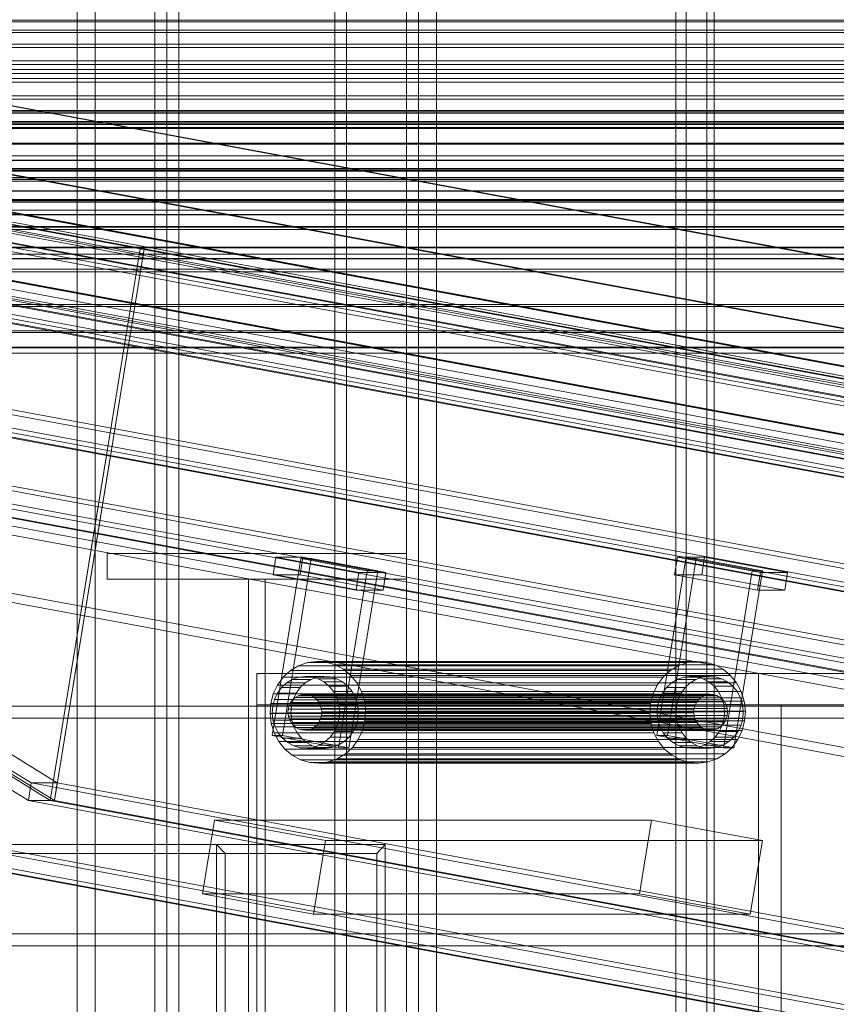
# Model space of a CAD drawing. Header units: millimetres. Extents: x -4395 to 65662, y -65530 to 6847.
# Tile 147 of 256: x -829 to -557, y -35750 to -35422. Entities that reach past the tile are written whole.
import ezdxf

# ---------------------------------------------------------------- set-up
doc = ezdxf.new("R2010")
doc.units = ezdxf.units.MM
for name, color, linetype, lineweight in [('COTAS_O', 1, 'Continuous', 0), ('frontal_C03', 7, 'Continuous', 0), ('frontal_C06', 7, 'Continuous', 0), ('frontal_C07', 7, 'Continuous', 0), ('frontal_mezcladora', 7, 'Continuous', 0)]:
    doc.layers.add(name, color=color, linetype=linetype, lineweight=lineweight)
doc.dimstyles.new('R19_100', dxfattribs={"dimtxt": 250, "dimasz": 150, "dimexe": 150, "dimexo": 80, "dimgap": 100, "dimtad": 1, "dimtih": 1, "dimtoh": 1, "dimdsep": 46, "dimcen": 0.09, "dimadec": 0, "dimazin": 0, "dimtfac": 1, "dimtdec": 4, "dimtofl": 0, "dimtmove": 0, "dimatfit": 3, "dimfxl": 1, "dimtolj": 1, "dimtzin": 0, "dimarcsym": 0})

# ---------------------------------------------------------------- blocks, each defined once
blk = doc.blocks.new('DIM_R33_45')
at = {"layer": 'COTAS_O'}
for p, q in [((-1850, -34800), (-1850, -35500)), ((-150, -34800), (-150, -35500)), ((-1850, -35500), (-1700, -35455)), ((-150, -35500), (-300, -35455)), ((-150, -35500), (-1850, -35500)), ((-1850, -35500), (-1700, -35545)), ((-150, -35500), (-300, -35545))]:
    blk.add_line(p, q, dxfattribs=at)
blk.add_text('1700 O', height=250, rotation=180, dxfattribs=at).set_placement((-1000, -35600))
blk = doc.blocks.new('DIM_R33_48')
at = {"layer": 'COTAS_O'}
for p, q in [((-1480, -33670), (-780, -33670)), ((-780, -33670), (-825, -33820)), ((-780, -36000), (-780, -33670)), ((-780, -33670), (-735, -33820)), ((-780, -36000), (-825, -35850)), ((-780, -36000), (-735, -35850)), ((-1480, -36000), (-780, -36000))]:
    blk.add_line(p, q, dxfattribs=at)
blk.add_text('2330 O', height=250, rotation=90, dxfattribs=at).set_placement((-880, -34835))
blk = doc.blocks.new('DIM_R33_49')
at = {"layer": 'COTAS_O'}
for p, q in [((-1480, -35300), (-1330, -35255)), ((490, -35300), (340, -35255)), ((-1480, -36000), (-1480, -35300)), ((-1480, -35300), (490, -35300)), ((-1480, -35300), (-1330, -35345)), ((490, -35300), (340, -35345)), ((490, -36000), (490, -35300))]:
    blk.add_line(p, q, dxfattribs=at)
blk.add_text('1970 O', height=250, dxfattribs=at).set_placement((-495, -35200))
blk = doc.blocks.new('DIM_R33_50')
at = {"layer": 'COTAS_O'}
for p, q in [((-1400, -33000), (-700, -33000)), ((-700, -33000), (-745, -33150)), ((-700, -36000), (-700, -33000)), ((-700, -33000), (-655, -33150)), ((-700, -36000), (-745, -35850)), ((-700, -36000), (-655, -35850)), ((-1400, -36000), (-700, -36000))]:
    blk.add_line(p, q, dxfattribs=at)
blk.add_text('3000 O', height=250, rotation=90, dxfattribs=at).set_placement((-800, -34500))
blk = doc.blocks.new('DIM_R33_51')
at = {"layer": 'COTAS_O'}
for p, q in [((-1400, -35300), (-1250, -35255)), ((1400, -35300), (1250, -35255)), ((-1400, -36000), (-1400, -35300)), ((-1400, -35300), (1400, -35300)), ((-1400, -35300), (-1250, -35345)), ((1400, -35300), (1250, -35345)), ((1400, -36000), (1400, -35300))]:
    blk.add_line(p, q, dxfattribs=at)
blk.add_text('2800 O', height=250, dxfattribs=at).set_placement((0, -35200))

msp = doc.modelspace()

# ---------------------------------------------------------------- linework, layer by layer
at = {"layer": 'frontal_C03'}
for p, q in [((1515, -35421.8), (-1475, -35421.8)), ((1515, -35422.36), (-1475, -35422.36)), ((1515, -35425.136), (-1475, -35425.136)), ((1515, -35426.008), (-1475, -35426.008)), ((1515, -35429.829), (-1475, -35429.829)), ((1515, -35430.928), (-1475, -35430.928)), ((-1475, -35435.42), (1515, -35435.42)), ((1515, -35436.638), (-1475, -35436.638)), ((1270, -35438.36), (-1230, -35438.36)), ((1515, -35441.362), (-1475, -35441.362)), ((1270, -35439.64), (-1230, -35439.64)), ((1515, -35442.58), (-1475, -35442.58)), ((1515, -35447.072), (-1475, -35447.072)), ((1515, -35448.171), (-1475, -35448.171)), ((1515, -35451.992), (-1475, -35451.992)), ((1515, -35452.864), (-1475, -35452.864)), ((1515, -35455.64), (-1475, -35455.64)), ((1270, -35452.425), (-1230, -35452.425)), ((1270, -35452.491), (-1230, -35452.491)), ((1515, -35456.2), (-1475, -35456.2)), ((1515, -35457.66), (-1475, -35457.66)), ((1515, -35457.853), (-1475, -35457.853)), ((1270, -35456.096), (-1230, -35456.096)), ((1270, -35456.285), (-1230, -35456.285)), ((1270, -35456.711), (-1230, -35456.711)), ((1270, -35457.966), (-1230, -35457.966)), ((1270, -35462.946), (-1230, -35462.946)), ((1270, -35463.229), (-1230, -35463.229)), ((1516, -35467.156), (-1476, -35467.156)), ((1516, -35467.183), (-1476, -35467.183)), ((1516, -35468.625), (-1476, -35468.625)), ((1516, -35468.7), (-1476, -35468.7)), ((1516, -35471.365), (-1476, -35471.365)), ((1516, -35471.478), (-1476, -35471.478)), ((1270, -35471.933), (-1230, -35471.933)), ((1516, -35474.959), (-1476, -35474.959)), ((-1476, -35475.093), (1516, -35475.093)), ((-1230, -35472.267), (1270, -35472.267)), ((1270, -35474.38), (-1230, -35474.38)), ((1270, -35475.563), (-1230, -35475.563)), ((1516, -35478.861), (-1476, -35478.861)), ((1516, -35478.994), (-1476, -35478.994)), ((1270, -35481.687), (-1230, -35481.687)), ((1516, -35482.476), (-1476, -35482.476)), ((1516, -35482.589), (-1476, -35482.589)), ((1516, -35485.254), (-1476, -35485.254)), ((1270, -35482.021), (-1230, -35482.021)), ((1516, -35485.329), (-1476, -35485.329)), ((1516, -35486.771), (-1476, -35486.771)), ((1516, -35486.798), (-1476, -35486.798)), ((1270, -35490.69), (-1230, -35490.69)), ((1270, -35490.724), (-1230, -35490.724)), ((1270, -35491.007), (-1230, -35491.007)), ((1270, -35491.754), (-1230, -35491.754)), ((1270, -35497.669), (-1230, -35497.669)), ((1270, -35497.858), (-1230, -35497.858)), ((1270, -35501.463), (-1230, -35501.463)), ((1270, -35501.529), (-1230, -35501.529)), ((1270, -35505.014), (-1230, -35505.014)), ((1270, -35505.919), (-1230, -35505.919)), ((1270, -35516.801), (-1230, -35516.801)), ((1270, -35517.512), (-1230, -35517.512)), ((1270, -35525.598), (-1230, -35525.598)), ((1270, -35526.088), (-1230, -35526.088)), ((1270, -35531.067), (-1230, -35531.067)), ((1270, -35531.317), (-1230, -35531.317)), ((1270, -35532.998), (-1230, -35532.998)), ((-1580, -35650.969), (1620, -35650.969)), ((1620, -35654.969), (-1580, -35654.969)), ((-1580, -35726.969), (1620, -35726.969)), ((-1580, -35730.969), (1620, -35730.969))]:
    msp.add_line(p, q, dxfattribs=at)
at = {"layer": 'frontal_C06'}
for p, q in [((-1322.962, -35382.563), (-83.833, -35612.032)), ((-82.791, -35612.032), (-1321.92, -35382.563)), ((-1198.971, -35382.563), (40.159, -35612.032)), ((41.201, -35612.032), (-1197.929, -35382.563)), ((-1382.276, -35406.782), (-32.276, -35656.782)), ((89.284, -35656.782), (-1260.716, -35406.782)), ((-32.758, -35659.737), (-1382.758, -35409.737)), ((-1261.198, -35409.737), (88.802, -35659.737)), ((-89.448, -35646.516), (-1328.578, -35417.047)), ((-1327.536, -35417.047), (-88.406, -35646.516)), ((34.543, -35646.516), (-1204.586, -35417.047)), ((-1203.545, -35417.047), (35.585, -35646.516)), ((-1318.083, -35421.714), (-97.432, -35647.761)), ((24.128, -35647.761), (-1196.523, -35421.714)), ((-97.914, -35650.716), (-1318.565, -35424.67)), ((-1197.005, -35424.67), (23.646, -35650.716)), ((-1301.614, -35429.803), (-136.398, -35645.583)), ((-121.463, -35645.583), (-1286.679, -35429.803)), ((-1173.455, -35429.803), (-8.239, -35645.583)), ((6.696, -35645.583), (-1158.52, -35429.803)), ((-137.361, -35651.495), (-1302.576, -35435.714)), ((-1287.642, -35435.714), (-122.426, -35651.495)), ((-9.202, -35651.495), (-1174.417, -35435.714)), ((-1159.483, -35435.714), (5.733, -35651.495)), ((-1244.645, -35440.61), (-137.787, -35645.583)), ((-136.398, -35645.583), (-1243.255, -35440.61)), ((-129.104, -35645.583), (-1235.962, -35440.61)), ((-1107.455, -35440.61), (-0.598, -35645.583)), ((8.085, -35645.583), (-1098.772, -35440.61)), ((-138.75, -35651.495), (-1245.607, -35446.521)), ((-1236.924, -35446.521), (-130.067, -35651.495)), ((-1.561, -35651.495), (-1108.418, -35446.521)), ((-1099.735, -35446.521), (7.122, -35651.495)), ((-1066.128, -35446.912), (-788.952, -35498.241)), ((-787.563, -35498.241), (-1064.739, -35446.912)), ((-1469.857, -35460.817), (9.492, -35734.77)), ((18.175, -35734.77), (-1461.174, -35460.817)), ((-1332.668, -35460.817), (146.681, -35734.77)), ((155.364, -35734.77), (-1323.985, -35460.817)), ((8.53, -35740.682), (-1470.819, -35466.728)), ((-1462.137, -35466.728), (17.212, -35740.682)), ((145.719, -35740.682), (-1333.63, -35466.728)), ((-1324.947, -35466.728), (154.402, -35740.682)), ((-1471.301, -35469.684), (8.048, -35743.638)), ((9.437, -35743.638), (-1469.911, -35469.684)), ((-818.955, -35682.484), (-788.952, -35498.241)), ((-817.566, -35682.484), (-787.563, -35498.241)), ((-787.563, -35498.241), (-788.952, -35498.241)), ((-788.952, -35498.241), (6.696, -35645.583)), ((8.085, -35645.583), (-787.563, -35498.241)), ((-1398.802, -35508.263), (-48.802, -35758.263)), ((72.758, -35758.263), (-1277.242, -35508.263)), ((-49.284, -35761.218), (-1399.284, -35511.218)), ((-1277.724, -35511.218), (72.276, -35761.218)), ((-1084.653, -35515.88), (-825.286, -35676.572)), ((-1077.359, -35515.88), (-800.183, -35567.209)), ((-798.794, -35567.209), (-1075.97, -35515.88)), ((-816.603, -35676.572), (-1075.97, -35515.88)), ((-826.249, -35682.484), (-1085.616, -35521.792)), ((-818.955, -35682.484), (-1078.322, -35521.792)), ((-1076.933, -35521.792), (-817.566, -35682.484)), ((-818.955, -35682.484), (-800.183, -35567.209)), ((-817.566, -35682.484), (-798.794, -35567.209)), ((-798.794, -35567.209), (-800.183, -35567.209)), ((-800.183, -35567.209), (152.531, -35743.638)), ((153.92, -35743.638), (-798.794, -35567.209)), ((-1489.11, -35579.047), (-9.761, -35853.001)), ((-1.078, -35853.001), (-1480.427, -35579.047)), ((-10.724, -35858.912), (-1490.073, -35584.959)), ((-1488.684, -35584.959), (-9.335, -35858.912)), ((-1481.39, -35584.959), (-2.041, -35858.912)), ((-744.912, -35660.767), (-735.286, -35601.652)), ((-744.577, -35607.05), (-743.614, -35601.139)), ((-734.584, -35601.139), (-743.614, -35601.139)), ((-743.614, -35601.139), (-715.897, -35606.272)), ((-741.439, -35660.767), (-731.813, -35601.652)), ((-735.547, -35607.05), (-734.584, -35601.139)), ((-731.813, -35601.652), (-735.286, -35601.652)), ((-735.286, -35601.652), (-713.112, -35605.758)), ((-706.867, -35606.272), (-734.584, -35601.139)), ((-709.638, -35605.758), (-731.813, -35601.652)), ((-616.406, -35660.767), (-606.779, -35601.652)), ((-612.933, -35660.767), (-603.306, -35601.652)), ((-610.514, -35607.05), (-609.551, -35601.139)), ((-600.521, -35601.139), (-609.551, -35601.139)), ((-609.551, -35601.139), (-581.834, -35606.272)), ((-603.306, -35601.652), (-606.779, -35601.652)), ((-606.779, -35601.652), (-584.605, -35605.758)), ((-581.132, -35605.758), (-603.306, -35601.652)), ((-601.484, -35607.05), (-600.521, -35601.139)), ((-572.803, -35606.272), (-600.521, -35601.139)), ((-722.738, -35664.874), (-713.112, -35605.758)), ((-709.638, -35605.758), (-719.265, -35664.874)), ((-716.86, -35612.183), (-715.897, -35606.272)), ((-715.897, -35606.272), (-706.867, -35606.272)), ((-713.112, -35605.758), (-709.638, -35605.758)), ((-706.867, -35606.272), (-707.829, -35612.183)), ((-594.232, -35664.874), (-584.605, -35605.758)), ((-581.132, -35605.758), (-590.759, -35664.874)), ((-584.605, -35605.758), (-581.132, -35605.758)), ((-582.796, -35612.183), (-581.834, -35606.272)), ((-581.834, -35606.272), (-572.803, -35606.272)), ((-572.803, -35606.272), (-573.766, -35612.183)), ((-716.86, -35612.183), (-744.577, -35607.05)), ((-744.577, -35607.05), (-735.547, -35607.05)), ((-735.547, -35607.05), (-707.829, -35612.183)), ((-582.796, -35612.183), (-610.514, -35607.05)), ((-610.514, -35607.05), (-601.484, -35607.05)), ((-601.484, -35607.05), (-573.766, -35612.183)), ((-707.829, -35612.183), (-716.86, -35612.183)), ((-573.766, -35612.183), (-582.796, -35612.183)), ((-167.79, -35829.826), (-1274.648, -35624.852)), ((-1273.259, -35624.852), (-166.401, -35829.826)), ((-736.074, -35637.425), (-733.107, -35636.38)), ((-733.107, -35636.38), (-730.005, -35635.973)), ((-606.337, -35636.38), (-733.107, -35636.38)), ((-730.005, -35635.973), (-726.888, -35636.218)), ((-603.235, -35635.973), (-730.005, -35635.973)), ((-726.888, -35636.218), (-723.877, -35637.108)), ((-600.119, -35636.218), (-726.888, -35636.218)), ((-606.337, -35636.38), (-609.305, -35637.425)), ((-603.235, -35635.973), (-606.337, -35636.38)), ((-600.119, -35636.218), (-603.235, -35635.973)), ((-597.107, -35637.108), (-600.119, -35636.218)), ((-741.16, -35641.244), (-738.794, -35639.068)), ((-738.794, -35639.068), (-736.074, -35637.425)), ((-612.024, -35639.068), (-738.794, -35639.068)), ((-609.305, -35637.425), (-736.074, -35637.425)), ((-723.877, -35637.108), (-721.085, -35638.607)), ((-597.107, -35637.108), (-723.877, -35637.108)), ((-721.085, -35638.607), (-718.622, -35640.657)), ((-594.316, -35638.607), (-721.085, -35638.607)), ((-612.024, -35639.068), (-614.391, -35641.244)), ((-609.305, -35637.425), (-612.024, -35639.068)), ((-594.316, -35638.607), (-597.107, -35637.108)), ((-591.852, -35640.657), (-594.316, -35638.607)), ((-743.083, -35643.871), (-741.16, -35641.244)), ((-614.391, -35641.244), (-741.16, -35641.244)), ((-740.088, -35643.156), (-738.169, -35641.997)), ((-738.169, -35641.997), (-736.074, -35641.259)), ((-731.917, -35641.997), (-738.169, -35641.997)), ((-736.074, -35641.259), (-733.885, -35640.971)), ((-729.823, -35641.259), (-736.074, -35641.259)), ((-733.885, -35640.971), (-731.685, -35641.145)), ((-727.633, -35640.971), (-733.885, -35640.971)), ((-731.917, -35641.997), (-733.837, -35643.156)), ((-729.823, -35641.259), (-731.917, -35641.997)), ((-731.685, -35641.145), (-729.559, -35641.772)), ((-725.433, -35641.145), (-731.685, -35641.145)), ((-727.633, -35640.971), (-729.823, -35641.259)), ((-729.559, -35641.772), (-727.589, -35642.83)), ((-723.307, -35641.772), (-729.559, -35641.772)), ((-725.433, -35641.145), (-727.633, -35640.971)), ((-727.589, -35642.83), (-725.85, -35644.278)), ((-721.337, -35642.83), (-727.589, -35642.83)), ((-723.307, -35641.772), (-725.433, -35641.145)), ((-721.337, -35642.83), (-723.307, -35641.772)), ((-719.598, -35644.278), (-721.337, -35642.83)), ((-718.622, -35640.657), (-716.581, -35643.181)), ((-591.852, -35640.657), (-718.622, -35640.657)), ((-614.391, -35641.244), (-616.314, -35643.871)), ((-611.582, -35643.156), (-609.663, -35641.997)), ((-609.663, -35641.997), (-607.568, -35641.259)), ((-603.411, -35641.997), (-609.663, -35641.997)), ((-607.568, -35641.259), (-605.378, -35640.971)), ((-601.316, -35641.259), (-607.568, -35641.259)), ((-605.378, -35640.971), (-603.179, -35641.145)), ((-599.127, -35640.971), (-605.378, -35640.971)), ((-603.411, -35641.997), (-605.331, -35643.156)), ((-601.316, -35641.259), (-603.411, -35641.997)), ((-603.179, -35641.145), (-601.053, -35641.772)), ((-596.927, -35641.145), (-603.179, -35641.145)), ((-599.127, -35640.971), (-601.316, -35641.259)), ((-601.053, -35641.772), (-599.082, -35642.83)), ((-594.801, -35641.772), (-601.053, -35641.772)), ((-596.927, -35641.145), (-599.127, -35640.971)), ((-599.082, -35642.83), (-597.343, -35644.278)), ((-592.831, -35642.83), (-599.082, -35642.83)), ((-594.801, -35641.772), (-596.927, -35641.145)), ((-592.831, -35642.83), (-594.801, -35641.772)), ((-591.092, -35644.278), (-592.831, -35642.83)), ((-589.811, -35643.181), (-591.852, -35640.657)), ((-744.489, -35646.847), (-743.083, -35643.871)), ((-743.116, -35646.546), (-741.759, -35644.692)), ((-616.314, -35643.871), (-743.083, -35643.871)), ((-741.759, -35644.692), (-740.088, -35643.156)), ((-735.507, -35644.692), (-741.759, -35644.692)), ((-733.837, -35643.156), (-740.088, -35643.156)), ((-735.507, -35644.692), (-736.865, -35646.546)), ((-733.837, -35643.156), (-735.507, -35644.692)), ((-725.85, -35644.278), (-724.409, -35646.059)), ((-719.598, -35644.278), (-725.85, -35644.278)), ((-724.409, -35646.059), (-723.322, -35648.106)), ((-718.157, -35646.059), (-724.409, -35646.059)), ((-718.157, -35646.059), (-719.598, -35644.278)), ((-717.07, -35648.106), (-718.157, -35646.059)), ((-716.581, -35643.181), (-715.041, -35646.081)), ((-589.811, -35643.181), (-716.581, -35643.181)), ((-715.041, -35646.081), (-714.061, -35649.245)), ((-588.271, -35646.081), (-715.041, -35646.081)), ((-616.314, -35643.871), (-617.719, -35646.847)), ((-614.61, -35646.546), (-613.253, -35644.692)), ((-613.253, -35644.692), (-611.582, -35643.156)), ((-607.001, -35644.692), (-613.253, -35644.692)), ((-605.331, -35643.156), (-611.582, -35643.156)), ((-607.001, -35644.692), (-608.359, -35646.546)), ((-605.331, -35643.156), (-607.001, -35644.692)), ((-597.343, -35644.278), (-595.903, -35646.059)), ((-591.092, -35644.278), (-597.343, -35644.278)), ((-595.903, -35646.059), (-594.816, -35648.106)), ((-589.651, -35646.059), (-595.903, -35646.059)), ((-589.651, -35646.059), (-591.092, -35644.278)), ((-588.271, -35646.081), (-589.811, -35643.181)), ((-588.564, -35648.106), (-589.651, -35646.059)), ((-587.291, -35649.245), (-588.271, -35646.081)), ((-745.323, -35650.059), (-744.489, -35646.847)), ((-744.697, -35650.915), (-744.109, -35648.648)), ((-617.719, -35646.847), (-744.489, -35646.847)), ((-744.109, -35648.648), (-743.116, -35646.546)), ((-737.857, -35648.648), (-744.109, -35648.648)), ((-736.865, -35646.546), (-743.116, -35646.546)), ((-738.711, -35649.757), (-738.032, -35648.83)), ((-737.857, -35648.648), (-738.446, -35650.915)), ((-738.032, -35648.83), (-737.197, -35648.062)), ((-602.579, -35648.83), (-738.032, -35648.83)), ((-736.865, -35646.546), (-737.857, -35648.648)), ((-737.197, -35648.062), (-736.237, -35647.482)), ((-601.744, -35648.062), (-737.197, -35648.062)), ((-736.237, -35647.482), (-735.19, -35647.113)), ((-600.784, -35647.482), (-736.237, -35647.482)), ((-735.19, -35647.113), (-734.095, -35646.97)), ((-599.737, -35647.113), (-735.19, -35647.113)), ((-734.095, -35646.97), (-732.995, -35647.056)), ((-598.642, -35646.97), (-734.095, -35646.97)), ((-732.995, -35647.056), (-731.932, -35647.37)), ((-597.542, -35647.056), (-732.995, -35647.056)), ((-731.932, -35647.37), (-730.947, -35647.899)), ((-596.479, -35647.37), (-731.932, -35647.37)), ((-730.947, -35647.899), (-730.077, -35648.623)), ((-595.494, -35647.899), (-730.947, -35647.899)), ((-730.077, -35648.623), (-729.357, -35649.514)), ((-594.625, -35648.623), (-730.077, -35648.623)), ((-729.357, -35649.514), (-728.813, -35650.537)), ((-593.904, -35649.514), (-729.357, -35649.514)), ((-723.322, -35648.106), (-722.63, -35650.34)), ((-717.07, -35648.106), (-723.322, -35648.106)), ((-716.379, -35650.34), (-717.07, -35648.106)), ((-714.061, -35649.245), (-713.679, -35652.553)), ((-587.291, -35649.245), (-714.061, -35649.245)), ((-617.719, -35646.847), (-618.553, -35650.059)), ((-616.191, -35650.915), (-615.602, -35648.648)), ((-615.602, -35648.648), (-614.61, -35646.546)), ((-609.351, -35648.648), (-615.602, -35648.648)), ((-608.359, -35646.546), (-614.61, -35646.546)), ((-609.351, -35648.648), (-609.939, -35650.915)), ((-608.359, -35646.546), (-609.351, -35648.648)), ((-602.579, -35648.83), (-603.258, -35649.757)), ((-601.744, -35648.062), (-602.579, -35648.83)), ((-600.784, -35647.482), (-601.744, -35648.062)), ((-599.737, -35647.113), (-600.784, -35647.482)), ((-598.642, -35646.97), (-599.737, -35647.113)), ((-597.542, -35647.056), (-598.642, -35646.97)), ((-596.479, -35647.37), (-597.542, -35647.056)), ((-595.494, -35647.899), (-596.479, -35647.37)), ((-594.625, -35648.623), (-595.494, -35647.899)), ((-594.816, -35648.106), (-594.124, -35650.34)), ((-588.564, -35648.106), (-594.816, -35648.106)), ((-593.904, -35649.514), (-594.625, -35648.623)), ((-593.361, -35650.537), (-593.904, -35649.514)), ((-587.872, -35650.34), (-588.564, -35648.106)), ((-586.909, -35652.553), (-587.291, -35649.245)), ((-745.553, -35653.383), (-745.323, -35650.059)), ((-745.323, -35650.059), (-618.553, -35650.059)), ((-744.86, -35653.261), (-744.697, -35650.915)), ((-744.697, -35650.915), (-738.446, -35650.915)), ((-739.582, -35653.114), (-739.501, -35651.941)), ((-739.501, -35651.941), (-739.207, -35650.808)), ((-739.501, -35651.941), (-604.048, -35651.941)), ((-739.207, -35650.808), (-738.711, -35649.757)), ((-603.754, -35650.808), (-739.207, -35650.808)), ((-603.258, -35649.757), (-738.711, -35649.757)), ((-738.446, -35650.915), (-738.608, -35653.261)), ((-728.813, -35650.537), (-728.468, -35651.654)), ((-593.361, -35650.537), (-728.813, -35650.537)), ((-728.468, -35651.654), (-728.333, -35652.821)), ((-593.015, -35651.654), (-728.468, -35651.654)), ((-728.333, -35652.821), (-728.414, -35653.994)), ((-592.88, -35652.821), (-728.333, -35652.821)), ((-722.63, -35650.34), (-722.361, -35652.675)), ((-716.379, -35650.34), (-722.63, -35650.34)), ((-722.361, -35652.675), (-722.523, -35655.021)), ((-716.109, -35652.675), (-722.361, -35652.675)), ((-716.109, -35652.675), (-716.379, -35650.34)), ((-716.271, -35655.021), (-716.109, -35652.675)), ((-713.679, -35652.553), (-713.909, -35655.876)), ((-586.909, -35652.553), (-713.679, -35652.553)), ((-618.553, -35650.059), (-618.783, -35653.383)), ((-616.353, -35653.261), (-616.191, -35650.915)), ((-616.191, -35650.915), (-609.939, -35650.915)), ((-609.939, -35650.915), (-610.102, -35653.261)), ((-604.048, -35651.941), (-604.13, -35653.114)), ((-603.754, -35650.808), (-604.048, -35651.941)), ((-603.258, -35649.757), (-603.754, -35650.808)), ((-594.124, -35650.34), (-593.854, -35652.675)), ((-587.872, -35650.34), (-594.124, -35650.34)), ((-593.854, -35652.675), (-594.017, -35655.021)), ((-587.603, -35652.675), (-593.854, -35652.675)), ((-593.015, -35651.654), (-593.361, -35650.537)), ((-592.88, -35652.821), (-593.015, -35651.654)), ((-592.961, -35653.994), (-592.88, -35652.821)), ((-587.603, -35652.675), (-587.872, -35650.34)), ((-587.765, -35655.021), (-587.603, -35652.675)), ((-587.14, -35655.876), (-586.909, -35652.553)), ((-745.171, -35656.69), (-745.553, -35653.383)), ((-618.783, -35653.383), (-745.553, -35653.383)), ((-744.59, -35655.595), (-744.86, -35653.261)), ((-738.608, -35653.261), (-744.86, -35653.261)), ((-743.898, -35657.829), (-744.59, -35655.595)), ((-738.338, -35655.595), (-744.59, -35655.595)), ((-739.447, -35654.282), (-739.582, -35653.114)), ((-604.13, -35653.114), (-739.582, -35653.114)), ((-739.102, -35655.398), (-739.447, -35654.282)), ((-603.995, -35654.282), (-739.447, -35654.282)), ((-738.558, -35656.422), (-739.102, -35655.398)), ((-603.649, -35655.398), (-739.102, -35655.398)), ((-738.608, -35653.261), (-738.338, -35655.595)), ((-738.338, -35655.595), (-737.647, -35657.829)), ((-729.204, -35656.178), (-729.883, -35657.106)), ((-728.708, -35655.128), (-729.204, -35656.178)), ((-593.752, -35656.178), (-729.204, -35656.178)), ((-728.414, -35653.994), (-728.708, -35655.128)), ((-593.256, -35655.128), (-728.708, -35655.128)), ((-592.961, -35653.994), (-728.414, -35653.994)), ((-722.523, -35655.021), (-723.112, -35657.288)), ((-716.271, -35655.021), (-722.523, -35655.021)), ((-716.86, -35657.288), (-716.271, -35655.021)), ((-713.909, -35655.876), (-714.743, -35659.088)), ((-587.14, -35655.876), (-713.909, -35655.876)), ((-618.783, -35653.383), (-618.401, -35656.69)), ((-616.084, -35655.595), (-616.353, -35653.261)), ((-610.102, -35653.261), (-616.353, -35653.261)), ((-615.392, -35657.829), (-616.084, -35655.595)), ((-609.832, -35655.595), (-616.084, -35655.595)), ((-610.102, -35653.261), (-609.832, -35655.595)), ((-609.832, -35655.595), (-609.14, -35657.829)), ((-604.13, -35653.114), (-603.995, -35654.282)), ((-603.995, -35654.282), (-603.649, -35655.398)), ((-603.649, -35655.398), (-603.105, -35656.422)), ((-594.017, -35655.021), (-594.605, -35657.288)), ((-594.43, -35657.106), (-593.752, -35656.178)), ((-587.765, -35655.021), (-594.017, -35655.021)), ((-593.752, -35656.178), (-593.256, -35655.128)), ((-593.256, -35655.128), (-592.961, -35653.994)), ((-588.354, -35657.288), (-587.765, -35655.021)), ((-587.974, -35659.088), (-587.14, -35655.876)), ((-744.191, -35659.855), (-745.171, -35656.69)), ((-618.401, -35656.69), (-745.171, -35656.69)), ((-742.811, -35659.876), (-743.898, -35657.829)), ((-737.647, -35657.829), (-743.898, -35657.829)), ((-737.838, -35657.313), (-738.558, -35656.422)), ((-603.105, -35656.422), (-738.558, -35656.422)), ((-736.968, -35658.036), (-737.838, -35657.313)), ((-602.385, -35657.313), (-737.838, -35657.313)), ((-737.647, -35657.829), (-736.56, -35659.876)), ((-735.983, -35658.565), (-736.968, -35658.036)), ((-601.516, -35658.036), (-736.968, -35658.036)), ((-734.92, -35658.879), (-735.983, -35658.565)), ((-600.531, -35658.565), (-735.983, -35658.565)), ((-733.82, -35658.966), (-734.92, -35658.879)), ((-599.468, -35658.879), (-734.92, -35658.879)), ((-732.725, -35658.822), (-733.82, -35658.966)), ((-598.368, -35658.966), (-733.82, -35658.966)), ((-731.678, -35658.453), (-732.725, -35658.822)), ((-597.273, -35658.822), (-732.725, -35658.822)), ((-730.718, -35657.874), (-731.678, -35658.453)), ((-596.226, -35658.453), (-731.678, -35658.453)), ((-729.883, -35657.106), (-730.718, -35657.874)), ((-595.266, -35657.874), (-730.718, -35657.874)), ((-594.43, -35657.106), (-729.883, -35657.106)), ((-724.104, -35659.389), (-725.461, -35661.243)), ((-723.112, -35657.288), (-724.104, -35659.389)), ((-717.852, -35659.389), (-724.104, -35659.389)), ((-716.86, -35657.288), (-723.112, -35657.288)), ((-719.21, -35661.243), (-717.852, -35659.389)), ((-717.852, -35659.389), (-716.86, -35657.288)), ((-714.743, -35659.088), (-716.149, -35662.065)), ((-587.974, -35659.088), (-714.743, -35659.088)), ((-618.401, -35656.69), (-617.421, -35659.855)), ((-614.305, -35659.876), (-615.392, -35657.829)), ((-609.14, -35657.829), (-615.392, -35657.829)), ((-609.14, -35657.829), (-608.053, -35659.876)), ((-603.105, -35656.422), (-602.385, -35657.313)), ((-602.385, -35657.313), (-601.516, -35658.036)), ((-601.516, -35658.036), (-600.531, -35658.565)), ((-600.531, -35658.565), (-599.468, -35658.879)), ((-599.468, -35658.879), (-598.368, -35658.966)), ((-598.368, -35658.966), (-597.273, -35658.822)), ((-597.273, -35658.822), (-596.226, -35658.453)), ((-595.598, -35659.389), (-596.955, -35661.243)), ((-596.226, -35658.453), (-595.266, -35657.874)), ((-594.605, -35657.288), (-595.598, -35659.389)), ((-589.346, -35659.389), (-595.598, -35659.389)), ((-595.266, -35657.874), (-594.43, -35657.106)), ((-588.354, -35657.288), (-594.605, -35657.288)), ((-590.703, -35661.243), (-589.346, -35659.389)), ((-589.379, -35662.065), (-587.974, -35659.088)), ((-589.346, -35659.389), (-588.354, -35657.288)), ((-722.738, -35664.874), (-744.912, -35660.767)), ((-744.912, -35660.767), (-741.439, -35660.767)), ((-742.651, -35662.755), (-744.191, -35659.855)), ((-617.421, -35659.855), (-744.191, -35659.855)), ((-741.371, -35661.658), (-742.811, -35659.876)), ((-736.56, -35659.876), (-742.811, -35659.876)), ((-740.61, -35665.278), (-742.651, -35662.755)), ((-615.881, -35662.755), (-742.651, -35662.755)), ((-741.439, -35660.767), (-719.265, -35664.874)), ((-739.632, -35663.105), (-741.371, -35661.658)), ((-735.119, -35661.658), (-741.371, -35661.658)), ((-736.56, -35659.876), (-735.119, -35661.658)), ((-735.119, -35661.658), (-733.38, -35663.105)), ((-727.132, -35662.78), (-729.051, -35663.939)), ((-725.461, -35661.243), (-727.132, -35662.78)), ((-720.88, -35662.78), (-727.132, -35662.78)), ((-719.21, -35661.243), (-725.461, -35661.243)), ((-722.8, -35663.939), (-720.88, -35662.78)), ((-720.88, -35662.78), (-719.21, -35661.243)), ((-716.149, -35662.065), (-718.072, -35664.692)), ((-589.379, -35662.065), (-716.149, -35662.065)), ((-617.421, -35659.855), (-615.881, -35662.755)), ((-594.232, -35664.874), (-616.406, -35660.767)), ((-616.406, -35660.767), (-612.933, -35660.767)), ((-615.881, -35662.755), (-613.84, -35665.278)), ((-612.864, -35661.658), (-614.305, -35659.876)), ((-608.053, -35659.876), (-614.305, -35659.876)), ((-612.933, -35660.767), (-590.759, -35664.874)), ((-611.125, -35663.105), (-612.864, -35661.658)), ((-606.613, -35661.658), (-612.864, -35661.658)), ((-608.053, -35659.876), (-606.613, -35661.658)), ((-606.613, -35661.658), (-604.874, -35663.105)), ((-598.626, -35662.78), (-600.545, -35663.939)), ((-596.955, -35661.243), (-598.626, -35662.78)), ((-592.374, -35662.78), (-598.626, -35662.78)), ((-590.703, -35661.243), (-596.955, -35661.243)), ((-594.293, -35663.939), (-592.374, -35662.78)), ((-592.374, -35662.78), (-590.703, -35661.243)), ((-591.302, -35664.692), (-589.379, -35662.065)), ((-738.147, -35667.329), (-740.61, -35665.278)), ((-613.84, -35665.278), (-740.61, -35665.278)), ((-737.661, -35664.163), (-739.632, -35663.105)), ((-733.38, -35663.105), (-739.632, -35663.105)), ((-735.536, -35664.791), (-737.661, -35664.163)), ((-731.41, -35664.163), (-737.661, -35664.163)), ((-733.336, -35664.964), (-735.536, -35664.791)), ((-729.284, -35664.791), (-735.536, -35664.791)), ((-733.38, -35663.105), (-731.41, -35664.163)), ((-731.146, -35664.677), (-733.336, -35664.964)), ((-727.084, -35664.964), (-733.336, -35664.964)), ((-731.41, -35664.163), (-729.284, -35664.791)), ((-729.051, -35663.939), (-731.146, -35664.677)), ((-724.894, -35664.677), (-731.146, -35664.677)), ((-729.284, -35664.791), (-727.084, -35664.964)), ((-722.8, -35663.939), (-729.051, -35663.939)), ((-727.084, -35664.964), (-724.894, -35664.677)), ((-724.894, -35664.677), (-722.8, -35663.939)), ((-719.265, -35664.874), (-722.738, -35664.874)), ((-718.072, -35664.692), (-720.438, -35666.868)), ((-591.302, -35664.692), (-718.072, -35664.692)), ((-613.84, -35665.278), (-611.377, -35667.329)), ((-609.155, -35664.163), (-611.125, -35663.105)), ((-604.874, -35663.105), (-611.125, -35663.105)), ((-607.029, -35664.791), (-609.155, -35664.163)), ((-602.904, -35664.163), (-609.155, -35664.163)), ((-604.829, -35664.964), (-607.029, -35664.791)), ((-600.778, -35664.791), (-607.029, -35664.791)), ((-604.874, -35663.105), (-602.904, -35664.163)), ((-602.64, -35664.677), (-604.829, -35664.964)), ((-598.578, -35664.964), (-604.829, -35664.964)), ((-602.904, -35664.163), (-600.778, -35664.791)), ((-600.545, -35663.939), (-602.64, -35664.677)), ((-596.388, -35664.677), (-602.64, -35664.677)), ((-600.778, -35664.791), (-598.578, -35664.964)), ((-594.293, -35663.939), (-600.545, -35663.939)), ((-598.578, -35664.964), (-596.388, -35664.677)), ((-596.388, -35664.677), (-594.293, -35663.939)), ((-590.759, -35664.874), (-594.232, -35664.874)), ((-593.669, -35666.868), (-591.302, -35664.692)), ((-735.355, -35668.828), (-738.147, -35667.329)), ((-611.377, -35667.329), (-738.147, -35667.329)), ((-732.344, -35669.717), (-735.355, -35668.828)), ((-608.586, -35668.828), (-735.355, -35668.828)), ((-723.158, -35668.51), (-726.125, -35669.555)), ((-720.438, -35666.868), (-723.158, -35668.51)), ((-596.388, -35668.51), (-723.158, -35668.51)), ((-593.669, -35666.868), (-720.438, -35666.868)), ((-611.377, -35667.329), (-608.586, -35668.828)), ((-608.586, -35668.828), (-605.574, -35669.717)), ((-599.356, -35669.555), (-596.388, -35668.51)), ((-596.388, -35668.51), (-593.669, -35666.868)), ((-729.227, -35669.963), (-732.344, -35669.717)), ((-605.574, -35669.717), (-732.344, -35669.717)), ((-726.125, -35669.555), (-729.227, -35669.963)), ((-602.457, -35669.963), (-729.227, -35669.963)), ((-599.356, -35669.555), (-726.125, -35669.555)), ((-605.574, -35669.717), (-602.457, -35669.963)), ((-602.457, -35669.963), (-599.356, -35669.555)), ((-826.249, -35682.484), (-825.286, -35676.572)), ((-816.603, -35676.572), (-825.286, -35676.572)), ((-825.286, -35676.572), (127.428, -35853.001)), ((-817.566, -35682.484), (-816.603, -35676.572)), ((136.111, -35853.001), (-816.603, -35676.572)), ((126.465, -35858.912), (-826.249, -35682.484)), ((-826.249, -35682.484), (-817.566, -35682.484)), ((133.759, -35858.912), (-818.955, -35682.484)), ((-818.955, -35682.484), (-817.566, -35682.484)), ((-23.308, -35829.826), (-818.955, -35682.484)), ((-817.566, -35682.484), (135.148, -35858.912)), ((-817.566, -35682.484), (-21.918, -35829.826)), ((-768.075, -35713.587), (-764.063, -35688.956)), ((-618.191, -35688.956), (-764.063, -35688.956)), ((-764.063, -35688.956), (-727.107, -35695.8)), ((-622.203, -35713.587), (-618.191, -35688.956)), ((-581.235, -35695.8), (-618.191, -35688.956)), ((-763.401, -35697.145), (-971.789, -35697.145)), ((-707.136, -35697.145), (-915.524, -35697.145)), ((-763.401, -35757.145), (-763.401, -35697.145)), ((-760.587, -35700.145), (-763.401, -35697.145)), ((-763.401, -35697.145), (-707.136, -35697.145)), ((-731.118, -35720.431), (-727.107, -35695.8)), ((-727.107, -35695.8), (-581.235, -35695.8)), ((-709.949, -35700.145), (-707.136, -35697.145)), ((-707.136, -35697.145), (-707.136, -35757.145)), ((-581.235, -35695.8), (-585.246, -35720.431)), ((-968.976, -35700.145), (-760.587, -35700.145)), ((-918.337, -35700.145), (-709.949, -35700.145)), ((-760.587, -35700.145), (-760.587, -35754.145)), ((-709.949, -35700.145), (-760.587, -35700.145)), ((-709.949, -35754.145), (-709.949, -35700.145)), ((-731.118, -35720.431), (-768.075, -35713.587)), ((-768.075, -35713.587), (-622.203, -35713.587)), ((-622.203, -35713.587), (-585.246, -35720.431)), ((-585.246, -35720.431), (-731.118, -35720.431))]:
    msp.add_line(p, q, dxfattribs=at)
at = {"layer": 'frontal_C07'}
for p, q in [((-610.081, -35988), (-610.081, -34013.117)), ((-606.608, -34013.117), (-606.608, -35988)), ((-599.72, -35988), (-599.72, -34013.117)), ((-597.283, -34013.117), (-597.283, -35988))]:
    msp.add_line(p, q, dxfattribs=at)
at = {"layer": 'frontal_mezcladora'}
for p, q in [((-810, -35988), (-810, -34900)), ((-804, -35988), (-804, -34900)), ((-696, -35988), (-696, -34900)), ((-690, -35988), (-690, -34900)), ((-780, -35872.255), (-780, -35022.255)), ((-780, -35874.749), (-780, -35024.749)), ((-720, -35022.255), (-720, -35872.255)), ((-720, -35024.749), (-720, -35874.749)), ((-784, -35875.954), (-784, -35025.954)), ((-784, -35878.116), (-784, -35028.116)), ((-780, -35025.954), (-780, -35875.954)), ((-780, -35028.116), (-780, -35878.116)), ((-776, -35025.954), (-776, -35875.954)), ((-776, -35028.116), (-776, -35878.116)), ((-724, -35875.954), (-724, -35025.954)), ((-724, -35878.116), (-724, -35028.116)), ((-720, -35875.954), (-720, -35025.954)), ((-720, -35878.116), (-720, -35028.116)), ((-784, -35071.884), (-784, -35921.884)), ((-784, -35074.046), (-784, -35924.046)), ((-780, -35921.884), (-780, -35071.884)), ((-780, -35924.046), (-780, -35074.046)), ((-776, -35921.884), (-776, -35071.884)), ((-776, -35924.046), (-776, -35074.046)), ((-724, -35071.884), (-724, -35921.884)), ((-724, -35074.046), (-724, -35924.046)), ((-720, -35071.884), (-720, -35921.884)), ((-720, -35074.046), (-720, -35924.046)), ((-780, -35075.251), (-780, -35925.251)), ((-720, -35925.251), (-720, -35075.251)), ((-780, -35077.745), (-780, -35927.745)), ((-720, -35927.745), (-720, -35077.745)), ((-800, -35600), (-700, -35600)), ((-800, -35608.5), (-800, -35600)), ((-700, -35608.5), (-700, -35600)), ((-800, -35608.5), (-700, -35608.5)), ((-752.8, -35608.5), (-747.2, -35608.5)), ((-752.8, -35791.5), (-752.8, -35608.5)), ((-747.2, -35791.5), (-747.2, -35608.5)), ((-750, -35640), (750, -35640)), ((-750, -35640), (-750, -35650.5)), ((-582.5, -35640), (-517.5, -35640)), ((-582.5, -35650.5), (-582.5, -35640)), ((-750, -35650.5), (750, -35650.5)), ((-750, -35650.5), (-750, -35789.5)), ((-582.5, -35650.5), (-517.5, -35650.5)), ((-582.5, -35650.5), (-575, -35650.5)), ((-582.5, -35789.5), (-582.5, -35650.5)), ((-575, -35789.5), (-575, -35650.5))]:
    msp.add_line(p, q, dxfattribs=at)

# ---------------------------------------------------------------- dimensions: what is measured, and where the dimension line sits
at = {"layer": 'COTAS_O'}
for p1, p2, distance, picture, middle in [((-1400, -36000), (-1400, -33000), -700, 'DIM_R33_50', (-700, -34500)), ((-1480, -36000), (-1480, -33670), -700, 'DIM_R33_48', (-780, -34835)), ((-150, -34800), (-1850, -34800), 700, 'DIM_R33_45', (-1000, -35500)), ((-1480, -36000), (490, -36000), 700, 'DIM_R33_49', (-495, -35300)), ((-1400, -36000), (1400, -36000), 700, 'DIM_R33_51', (0, -35300))]:
    dim = msp.add_aligned_dim(p1=p1, p2=p2, distance=distance, text='<> O', dimstyle='R19_100', dxfattribs=at)
    dim.commit()
    dim.dimension.update_dxf_attribs({"geometry": picture, "text_midpoint": middle})

doc.saveas('drawing.dxf')
